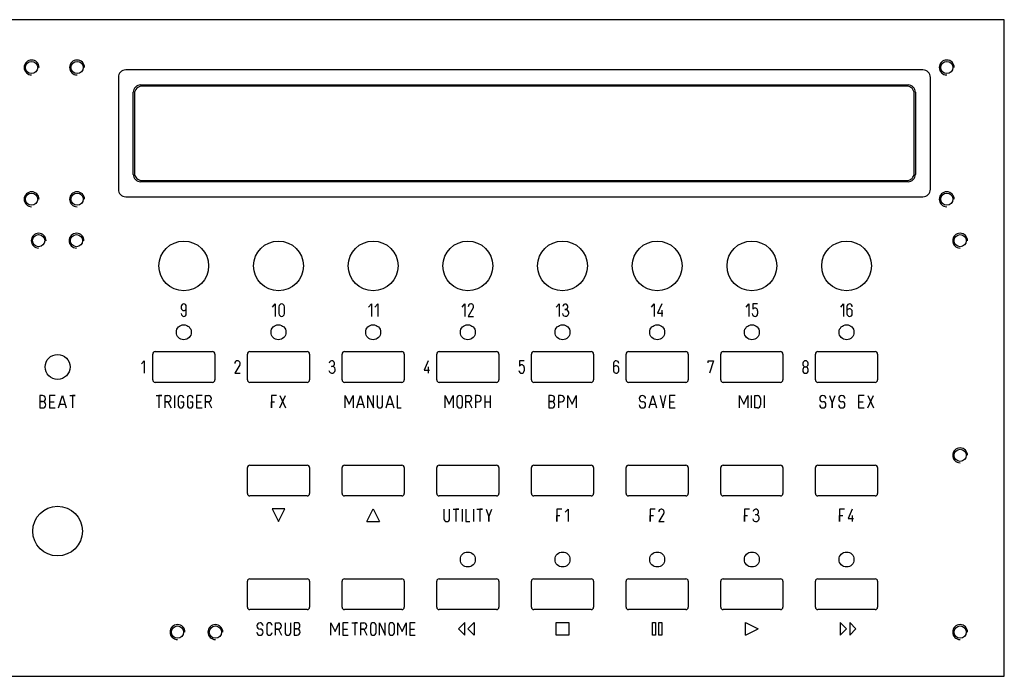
# Model space of a CAD drawing. Extents: x 0 to 432, y 0 to 132.
# Tile 3 of 3: x 234 to 432, y 0 to 132. Entities that reach past the tile are written whole.
import ezdxf

# ---------------------------------------------------------------- set-up
doc = ezdxf.new("R2010")
doc.units = 0
doc.layers.add('Gravur', color=7, linetype='CONTINUOUS')
doc.layers.add('Kontur', color=7, linetype='CONTINUOUS')

msp = doc.modelspace()

# ---------------------------------------------------------------- linework, layer by layer
at = {"layer": 'Gravur', "color": 255, "linetype": 'CONTINUOUS'}
for p, q in [((266.196, 74.402), (266.196, 74.024)), ((267.204, 72.89), (267.204, 74.402)), ((284.543, 74.276), (285.11, 74.906)), ((285.11, 74.906), (285.11, 72.386)), ((285.824, 74.339), (285.824, 72.953)), ((286.958, 72.953), (286.958, 74.339)), ((303.887, 74.276), (304.454, 74.906)), ((304.454, 74.906), (304.454, 72.386)), ((305.147, 74.276), (305.714, 74.906)), ((305.714, 74.906), (305.714, 72.386)), ((322.681, 74.276), (323.248, 74.906)), ((323.248, 74.906), (323.248, 72.386)), ((324.949, 74.087), (323.941, 72.386)), ((341.634, 74.276), (342.201, 74.906)), ((342.201, 74.906), (342.201, 72.386)), ((360.785, 74.276), (361.352, 74.906)), ((361.352, 74.906), (361.352, 72.386)), ((362.864, 74.906), (362.045, 73.016)), ((362.864, 73.646), (362.864, 72.386)), ((379.834, 74.276), (380.401, 74.906)), ((380.401, 74.906), (380.401, 72.386)), ((382.165, 74.906), (381.22, 74.906)), ((381.22, 74.906), (381.22, 73.835)), ((382.165, 73.52), (382.165, 72.89)), ((398.885, 74.276), (399.452, 74.906)), ((399.452, 74.906), (399.452, 72.386)), ((400.145, 74.402), (400.145, 72.89)), ((401.216, 72.89), (401.216, 73.394)), ((323.941, 72.386), (325.012, 72.386)), ((362.045, 73.016), (363.116, 73.016)), ((237.73, 56.491), (237.73, 53.971)), ((238.255, 56.491), (237.73, 56.491)), ((240.796, 56.491), (239.662, 56.491)), ((239.662, 56.491), (239.662, 53.971)), ((241.51, 53.971), (242.266, 56.491)), ((242.266, 56.491), (243.022, 53.971)), ((243.736, 56.491), (244.87, 56.491)), ((244.87, 56.491), (244.303, 56.491)), ((244.303, 56.491), (244.303, 53.971)), ((261.114, 56.491), (262.248, 56.491)), ((262.248, 56.491), (261.681, 56.491)), ((261.681, 56.491), (261.681, 53.971)), ((262.941, 53.971), (262.941, 56.491)), ((262.941, 56.491), (263.508, 56.491)), ((264.852, 56.491), (264.852, 53.971)), ((265.566, 55.924), (265.566, 54.538)), ((267.414, 55.924), (267.414, 54.538)), ((270.396, 56.491), (269.262, 56.491)), ((269.262, 56.491), (269.262, 53.971)), ((271.089, 53.971), (271.089, 56.491)), ((271.089, 56.491), (271.656, 56.491)), ((285.33, 56.491), (284.322, 56.491)), ((284.322, 56.491), (284.322, 53.971)), ((286.044, 56.491), (287.178, 53.971)), ((286.044, 53.971), (287.178, 56.491)), ((299.151, 53.971), (299.151, 56.491)), ((299.151, 56.491), (299.97, 54.727)), ((299.97, 54.727), (300.789, 56.491)), ((300.789, 56.491), (300.789, 53.971)), ((301.503, 53.971), (302.259, 56.491)), ((302.259, 56.491), (303.015, 53.971)), ((303.729, 53.971), (303.729, 56.491)), ((303.729, 56.491), (304.863, 53.971)), ((304.863, 53.971), (304.863, 56.491)), ((305.577, 56.491), (305.577, 54.538)), ((306.711, 54.538), (306.711, 56.491)), ((307.425, 53.971), (308.181, 56.491)), ((308.181, 56.491), (308.937, 53.971)), ((309.63, 56.491), (309.63, 53.971)), ((319.293, 53.971), (319.293, 56.491)), ((319.293, 56.491), (320.112, 54.727)), ((320.112, 54.727), (320.931, 56.491)), ((320.931, 56.491), (320.931, 53.971)), ((321.645, 55.924), (321.645, 54.538)), ((322.779, 54.538), (322.779, 55.924)), ((323.472, 53.971), (323.472, 56.491)), ((323.472, 56.491), (324.039, 56.491)), ((325.929, 56.491), (325.362, 56.491)), ((325.362, 56.491), (325.362, 53.971)), ((327.273, 56.491), (327.273, 53.971)), ((328.407, 53.971), (328.407, 56.491)), ((340.17, 56.491), (340.17, 53.971)), ((340.695, 56.491), (340.17, 56.491)), ((342.648, 56.491), (342.081, 56.491)), ((342.081, 56.491), (342.081, 53.971)), ((343.992, 53.971), (343.992, 56.491)), ((343.992, 56.491), (344.811, 54.727)), ((344.811, 54.727), (345.63, 56.491)), ((345.63, 56.491), (345.63, 53.971)), ((360.333, 53.971), (361.089, 56.491)), ((361.089, 56.491), (361.845, 53.971)), ((362.559, 56.491), (363.126, 53.971)), ((363.126, 53.971), (363.693, 56.491)), ((365.541, 56.491), (364.407, 56.491)), ((364.407, 56.491), (364.407, 53.971)), ((378.543, 53.971), (378.543, 56.491)), ((378.543, 56.491), (379.362, 54.727)), ((379.362, 54.727), (380.181, 56.491)), ((380.181, 56.491), (380.181, 53.971)), ((380.895, 56.491), (380.895, 53.971)), ((381.609, 53.971), (381.609, 56.491)), ((381.609, 56.491), (382.113, 56.491)), ((382.743, 55.861), (382.743, 54.601)), ((383.457, 56.491), (383.457, 53.971)), ((396.627, 56.491), (397.194, 54.916)), ((397.194, 54.916), (397.761, 56.491)), ((403.599, 56.491), (402.465, 56.491)), ((402.465, 56.491), (402.465, 53.971)), ((404.313, 56.491), (405.447, 53.971)), ((404.313, 53.971), (405.447, 56.491)), ((238.297, 55.252), (237.73, 55.252)), ((237.73, 55.252), (238.297, 55.252)), ((237.73, 53.971), (238.297, 53.971)), ((239.662, 55.231), (240.607, 55.231)), ((239.662, 53.971), (240.796, 53.971)), ((241.762, 54.727), (242.77, 54.727)), ((263.508, 55.231), (262.941, 55.231)), ((262.941, 55.231), (263.508, 55.231)), ((263.508, 55.231), (264.138, 53.971)), ((266.7, 55.168), (266.133, 55.168)), ((266.7, 54.538), (266.7, 55.168)), ((268.548, 55.168), (267.981, 55.168)), ((268.548, 54.538), (268.548, 55.168)), ((269.262, 55.231), (270.207, 55.231)), ((269.262, 53.971), (270.396, 53.971)), ((271.656, 55.231), (271.089, 55.231)), ((271.089, 55.231), (271.656, 55.231)), ((271.656, 55.231), (272.286, 53.971)), ((284.322, 53.971), (284.322, 55.231)), ((284.322, 55.231), (284.952, 55.231)), ((301.755, 54.727), (302.763, 54.727)), ((307.677, 54.727), (308.685, 54.727)), ((309.63, 53.971), (310.449, 53.971)), ((324.039, 55.231), (323.472, 55.231)), ((323.472, 55.231), (324.039, 55.231)), ((324.039, 55.231), (324.669, 53.971)), ((325.362, 55.231), (325.929, 55.231)), ((327.273, 55.231), (328.407, 55.231)), ((340.737, 55.252), (340.17, 55.252)), ((340.17, 55.252), (340.737, 55.252)), ((340.17, 53.971), (340.737, 53.971)), ((342.081, 55.231), (342.648, 55.231)), ((360.585, 54.727), (361.593, 54.727)), ((364.407, 55.231), (365.352, 55.231)), ((364.407, 53.971), (365.541, 53.971)), ((382.113, 53.971), (381.609, 53.971)), ((397.194, 54.916), (397.194, 53.971)), ((397.194, 53.971), (397.194, 54.916)), ((402.465, 55.231), (403.41, 55.231)), ((402.465, 53.971), (403.599, 53.971)), ((284.48, 33.655), (285.75, 31.115)), ((287.02, 33.655), (284.48, 33.655)), ((285.75, 31.115), (287.02, 33.655)), ((303.53, 31.115), (304.8, 33.655)), ((304.8, 33.655), (306.07, 31.115)), ((319.041, 33.631), (319.041, 31.678)), ((320.175, 31.678), (320.175, 33.631)), ((320.889, 33.631), (322.023, 33.631)), ((322.023, 33.631), (321.456, 33.631)), ((321.456, 33.631), (321.456, 31.111)), ((322.737, 33.631), (322.737, 31.111)), ((323.43, 33.631), (323.43, 31.111)), ((324.963, 33.631), (324.963, 31.111)), ((325.677, 33.631), (326.811, 33.631)), ((326.811, 33.631), (326.244, 33.631)), ((326.244, 33.631), (326.244, 31.111)), ((327.525, 33.631), (328.092, 32.056)), ((328.092, 32.056), (328.659, 33.631)), ((328.092, 32.056), (328.092, 31.111)), ((328.092, 31.111), (328.092, 32.056)), ((342.774, 33.631), (341.766, 33.631)), ((341.766, 33.631), (341.766, 31.111)), ((341.766, 31.111), (341.766, 32.371)), ((341.766, 32.371), (342.396, 32.371)), ((343.467, 33.001), (344.034, 33.631)), ((344.034, 33.631), (344.034, 31.111)), ((361.568, 33.631), (360.56, 33.631)), ((360.56, 33.631), (360.56, 31.111)), ((360.56, 31.111), (360.56, 32.371)), ((360.56, 32.371), (361.19, 32.371)), ((363.269, 32.812), (362.261, 31.111)), ((380.521, 33.631), (379.513, 33.631)), ((379.513, 33.631), (379.513, 31.111)), ((379.513, 31.111), (379.513, 32.371)), ((379.513, 32.371), (380.143, 32.371)), ((399.672, 33.631), (398.664, 33.631)), ((398.664, 33.631), (398.664, 31.111)), ((398.664, 31.111), (398.664, 32.371)), ((398.664, 32.371), (399.294, 32.371)), ((401.184, 33.631), (400.365, 31.741)), ((400.365, 31.741), (401.436, 31.741)), ((401.184, 32.371), (401.184, 31.111)), ((303.53, 31.115), (306.07, 31.115)), ((323.43, 31.111), (324.249, 31.111)), ((362.261, 31.111), (363.332, 31.111)), ((283.375, 10.225), (283.375, 8.797)), ((285.16, 8.251), (285.16, 10.771)), ((285.16, 10.771), (285.727, 10.771)), ((287.071, 10.771), (287.071, 8.818)), ((288.205, 8.818), (288.205, 10.771)), ((288.919, 10.771), (288.919, 8.251)), ((289.444, 10.771), (288.919, 10.771)), ((296.316, 8.251), (296.316, 10.771)), ((296.316, 10.771), (297.135, 9.007)), ((297.135, 9.007), (297.954, 10.771)), ((297.954, 10.771), (297.954, 8.251)), ((299.802, 10.771), (298.668, 10.771)), ((298.668, 10.771), (298.668, 8.251)), ((300.516, 10.771), (301.65, 10.771)), ((301.65, 10.771), (301.083, 10.771)), ((301.083, 10.771), (301.083, 8.251)), ((302.343, 8.251), (302.343, 10.771)), ((302.343, 10.771), (302.91, 10.771)), ((304.254, 10.204), (304.254, 8.818)), ((305.388, 8.818), (305.388, 10.204)), ((306.102, 8.251), (306.102, 10.771)), ((306.102, 10.771), (307.236, 8.251)), ((307.236, 8.251), (307.236, 10.771)), ((307.95, 10.204), (307.95, 8.818)), ((309.084, 8.818), (309.084, 10.204)), ((309.798, 8.251), (309.798, 10.771)), ((309.798, 10.771), (310.617, 9.007)), ((310.617, 9.007), (311.436, 10.771)), ((311.436, 10.771), (311.436, 8.251)), ((313.284, 10.771), (312.15, 10.771)), ((312.15, 10.771), (312.15, 8.251)), ((323.215, 10.794), (321.945, 9.524)), ((323.215, 8.254), (323.215, 10.794)), ((323.85, 9.524), (325.12, 10.794)), ((325.12, 10.794), (325.12, 8.254)), ((341.63, 10.794), (344.17, 10.794)), ((341.63, 8.254), (341.63, 10.794)), ((344.17, 10.794), (344.17, 8.254)), ((360.998, 8.254), (360.998, 10.794)), ((360.998, 10.794), (361.632, 10.794)), ((361.633, 10.794), (361.633, 8.254)), ((362.267, 8.254), (362.267, 10.794)), ((362.268, 10.794), (362.902, 10.794)), ((362.902, 10.794), (362.902, 8.254)), ((379.73, 8.254), (379.73, 10.794)), ((379.73, 10.794), (382.27, 9.524)), ((398.78, 10.794), (398.78, 8.254)), ((400.05, 9.524), (398.78, 10.794)), ((400.685, 10.794), (400.685, 8.254)), ((401.955, 9.524), (400.685, 10.794)), ((285.727, 9.511), (285.16, 9.511)), ((285.16, 9.511), (285.727, 9.511)), ((285.727, 9.511), (286.357, 8.251)), ((289.486, 9.532), (288.919, 9.532)), ((288.919, 9.532), (289.486, 9.532)), ((288.919, 8.251), (289.486, 8.251)), ((298.668, 9.511), (299.613, 9.511)), ((298.668, 8.251), (299.802, 8.251)), ((302.91, 9.511), (302.343, 9.511)), ((302.343, 9.511), (302.91, 9.511)), ((302.91, 9.511), (303.54, 8.251)), ((312.15, 9.511), (313.095, 9.511)), ((312.15, 8.251), (313.284, 8.251)), ((321.945, 9.524), (323.215, 8.254)), ((325.12, 8.254), (323.85, 9.524)), ((344.17, 8.254), (341.63, 8.254)), ((361.632, 8.254), (360.998, 8.254)), ((362.902, 8.254), (362.268, 8.254)), ((379.73, 8.254), (382.27, 9.524)), ((398.78, 8.254), (400.05, 9.524)), ((400.685, 8.254), (401.955, 9.524))]:
    msp.add_line(p, q, dxfattribs=at)
at = {"layer": 'Gravur', "color": 30, "linetype": 'CONTINUOUS'}
for p, q in [((258.162, 62.85), (258.729, 63.48)), ((258.729, 63.48), (258.729, 60.96)), ((315.879, 63.48), (315.06, 61.59)), ((335.18, 63.48), (334.235, 63.48)), ((334.235, 63.48), (334.235, 62.409)), ((372.21, 63.039), (372.21, 63.48)), ((372.21, 63.48), (373.281, 63.48)), ((373.281, 63.48), (372.462, 60.96)), ((277.964, 62.661), (276.956, 60.96)), ((315.06, 61.59), (316.131, 61.59)), ((315.879, 62.22), (315.879, 60.96)), ((335.18, 62.094), (335.18, 61.464)), ((353.16, 62.976), (353.16, 61.464)), ((354.231, 61.464), (354.231, 61.968)), ((391.249, 61.695), (391.249, 61.506)), ((391.291, 62.976), (391.291, 62.724)), ((392.299, 62.724), (392.299, 62.976)), ((392.341, 61.506), (392.341, 61.695)), ((276.956, 60.96), (278.027, 60.96))]:
    msp.add_line(p, q, dxfattribs=at)
at = {"layer": 'Gravur', "color": 255, "linetype": 'CONTINUOUS'}
for centre, radius, start, end in [((266.7, 74.402), 0.504, 0, 180), ((266.71546, 74.08471), 0.523, -173.33375, -20.91628), ((286.391, 74.339), 0.567, 0, 180), ((324.45885, 74.38618), 0.52, 91.52676, -174.79384), ((324.47134, 74.35763), 0.549, 330.46502, 92.74999), ((343.47268, 74.36502), 0.517, 434.82617, 175.89875), ((343.4567, 74.3269), 0.558, 263.96151, 74.26744), ((343.47969, 73.08887), 0.688, 286.14461, 96.81938), ((381.65497, 73.56492), 0.512, 354.96627, 148.16384), ((400.66482, 74.38815), 0.52, 84.79384, 178.47324), ((400.65259, 73.33032), 0.567, 6.44802, 153.53602), ((400.66016, 74.35242), 0.556, -1.38325, 84.65033), ((266.75184, 72.93958), 0.556, 178.61675, 264.65033), ((266.68133, 72.90867), 0.523, -87.95458, -2.04542), ((286.391, 72.953), 0.567, 180, 360), ((343.49833, 73.00992), 0.607, 185.38081, -73.47268), ((381.68164, 72.97364), 0.588, 182.01139, -92.01139), ((381.64233, 72.90867), 0.523, 272.04542, -2.04542), ((400.70792, 72.94892), 0.566, -174.02429, -95.97571), ((400.66242, 72.94184), 0.556, -91.38325, -5.34967), ((238.26264, 55.87105), 0.62, -86.82289, 90.70586), ((263.508, 55.861), 0.63, 270, 90), ((266.133, 55.924), 0.567, 0, 180), ((267.981, 55.924), 0.567, 0, 180), ((271.656, 55.861), 0.63, 270, 90), ((322.212, 55.924), 0.567, 0, 180), ((324.039, 55.861), 0.63, 270, 90), ((325.929, 55.861), 0.63, -90, 90), ((340.70264, 55.87105), 0.62, -86.82289, 90.70586), ((342.648, 55.861), 0.63, -90, 90), ((358.989, 55.861), 0.63, 90, -90), ((358.99201, 55.86401), 0.627, 359.7252, 90.2748), ((382.11601, 55.86401), 0.627, 359.7252, 90.2748), ((395.283, 55.861), 0.63, 90, -90), ((395.28601, 55.86401), 0.627, 359.7252, 90.2748), ((399.105, 55.861), 0.63, 90, -90), ((399.10801, 55.86401), 0.627, 359.7252, 90.2748), ((238.27169, 54.6115), 0.641, -87.73681, 87.73681), ((266.133, 54.538), 0.567, 180, 360), ((267.981, 54.538), 0.567, 180, 360), ((306.144, 54.538), 0.567, 180, 360), ((322.212, 54.538), 0.567, 180, 360), ((340.71169, 54.6115), 0.641, -87.73681, 87.73681), ((358.989, 54.601), 0.63, 180, 360), ((358.99201, 54.60401), 0.627, -0.2748, 90.2748), ((382.11601, 54.59799), 0.627, 269.7252, 0.2748), ((395.283, 54.601), 0.63, 180, 360), ((395.28601, 54.60401), 0.627, -0.2748, 90.2748), ((399.105, 54.601), 0.63, 180, 360), ((399.10801, 54.60401), 0.627, -0.2748, 90.2748), ((362.77885, 33.11118), 0.52, 91.52676, -174.79384), ((362.79134, 33.08263), 0.549, 330.46502, 92.74999), ((381.79268, 33.09002), 0.517, 434.82617, 175.89875), ((381.7767, 33.0519), 0.558, 263.96151, 74.26744), ((381.79969, 31.81387), 0.688, 286.14461, 96.81938), ((319.608, 31.678), 0.567, 180, 360), ((381.81833, 31.73492), 0.607, 185.38081, -73.47268), ((282.031, 10.141), 0.63, 90, -90), ((282.03401, 10.14401), 0.627, 359.7252, 90.2748), ((283.921, 10.225), 0.546, 0, 180), ((285.727, 10.141), 0.63, 270, 90), ((289.45164, 10.15105), 0.62, -86.82289, 90.70586), ((302.91, 10.141), 0.63, 270, 90), ((304.821, 10.204), 0.567, 0, 180), ((308.517, 10.204), 0.567, 0, 180), ((282.031, 8.881), 0.63, 180, 360), ((282.03401, 8.88401), 0.627, -0.2748, 90.2748), ((283.921, 8.797), 0.546, 180, 360), ((287.638, 8.818), 0.567, 180, 360), ((289.46069, 8.8915), 0.641, -87.73681, 87.73681), ((304.821, 8.818), 0.567, 180, 360), ((308.517, 8.818), 0.567, 180, 360)]:
    msp.add_arc(centre, radius, start, end, dxfattribs=at)
at = {"layer": 'Gravur', "color": 30, "linetype": 'CONTINUOUS'}
for centre, radius, start, end in [((277.47385, 62.96018), 0.52, 91.52676, -174.79384), ((277.48634, 62.93163), 0.549, 330.46502, 92.74999), ((296.48768, 62.93902), 0.517, 434.82617, 175.89875), ((296.4717, 62.9009), 0.558, 263.96151, 74.26744), ((353.67982, 62.96215), 0.52, 84.79384, 178.47324), ((353.67516, 62.92642), 0.556, -1.38325, 84.65033), ((391.795, 62.976), 0.504, 0, 180), ((296.51333, 61.58392), 0.607, 185.38081, -73.47268), ((296.49469, 61.66287), 0.688, 286.14461, 96.81938), ((334.69664, 61.54764), 0.588, 182.01139, -92.01139), ((334.66997, 62.13892), 0.512, 354.96627, 148.16384), ((334.65733, 61.48267), 0.523, 272.04542, -2.04542), ((353.66759, 61.90432), 0.567, 6.44802, 153.53602), ((353.72292, 61.52292), 0.566, -174.02429, -95.97571), ((353.67742, 61.51584), 0.556, -91.38325, -5.34967), ((391.79199, 61.50299), 0.543, 179.68257, 270.31743), ((391.78194, 61.68716), 0.533, 88.5962, 179.15719), ((391.79199, 62.72099), 0.501, 179.65588, 270.34412), ((391.79801, 62.72099), 0.501, -90.34412, 0.34412), ((391.80806, 61.68716), 0.533, 0.84281, 91.4038), ((391.79801, 61.50299), 0.543, -90.31743, 0.31743)]:
    msp.add_arc(centre, radius, start, end, dxfattribs=at)
at = {"layer": 'Kontur', "color": 7, "linetype": 'CONTINUOUS'}
for p, q in [((431.8, 132.08), (215.9, 132.08)), ((431.8, 0), (431.8, 132.08)), ((431.8, 132.08), (431.8, 132.08)), ((335.224, 121.97), (255.024, 121.97)), ((415.424, 121.97), (335.224, 121.97)), ((253.524, 120.47), (253.524, 97.97)), ((258.024, 118.97), (412.424, 118.97)), ((416.924, 97.97), (416.924, 120.47)), ((256.524, 100.97), (256.524, 117.47)), ((256.774, 117.22), (256.774, 101.22)), ((335.224, 118.72), (258.274, 118.72)), ((412.174, 118.72), (335.224, 118.72)), ((413.674, 101.22), (413.674, 117.22)), ((413.924, 117.47), (413.924, 100.97)), ((412.424, 99.47), (258.024, 99.47)), ((258.274, 99.72), (412.174, 99.72)), ((255.024, 96.47), (415.424, 96.47)), ((260.45, 59.63), (260.45, 64.83)), ((260.95, 65.33), (272.45, 65.33)), ((272.95, 64.83), (272.95, 59.63)), ((279.5, 59.63), (279.5, 64.83)), ((280, 65.33), (291.5, 65.33)), ((292, 64.83), (292, 59.63)), ((298.55, 59.63), (298.55, 64.83)), ((299.05, 65.33), (310.55, 65.33)), ((311.05, 64.83), (311.05, 59.63)), ((317.6, 59.63), (317.6, 64.83)), ((318.1, 65.33), (329.6, 65.33)), ((330.1, 64.83), (330.1, 59.63)), ((336.65, 59.63), (336.65, 64.83)), ((337.15, 65.33), (348.65, 65.33)), ((349.15, 64.83), (349.15, 59.63)), ((355.7, 59.63), (355.7, 64.83)), ((356.2, 65.33), (367.7, 65.33)), ((368.2, 64.83), (368.2, 59.63)), ((374.75, 59.63), (374.75, 64.83)), ((375.25, 65.33), (386.75, 65.33)), ((387.25, 64.83), (387.25, 59.63)), ((393.8, 59.63), (393.8, 64.83)), ((394.3, 65.33), (405.8, 65.33)), ((406.3, 64.83), (406.3, 59.63)), ((272.45, 59.13), (260.95, 59.13)), ((291.5, 59.13), (280, 59.13)), ((310.55, 59.13), (299.05, 59.13)), ((329.6, 59.13), (318.1, 59.13)), ((348.65, 59.13), (337.15, 59.13)), ((367.7, 59.13), (356.2, 59.13)), ((386.75, 59.13), (375.25, 59.13)), ((405.8, 59.13), (394.3, 59.13)), ((279.5, 36.77), (279.5, 41.97)), ((280, 42.47), (291.5, 42.47)), ((292, 41.97), (292, 36.77)), ((298.55, 36.77), (298.55, 41.97)), ((299.05, 42.47), (310.55, 42.47)), ((311.05, 41.97), (311.05, 36.77)), ((317.6, 36.77), (317.6, 41.97)), ((318.1, 42.47), (329.6, 42.47)), ((330.1, 41.97), (330.1, 36.77)), ((336.65, 36.77), (336.65, 41.97)), ((337.15, 42.47), (348.65, 42.47)), ((349.15, 41.97), (349.15, 36.77)), ((355.7, 36.77), (355.7, 41.97)), ((356.2, 42.47), (367.7, 42.47)), ((368.2, 41.97), (368.2, 36.77)), ((374.75, 36.77), (374.75, 41.97)), ((375.25, 42.47), (386.75, 42.47)), ((387.25, 41.97), (387.25, 36.77)), ((393.8, 36.77), (393.8, 41.97)), ((394.3, 42.47), (405.8, 42.47)), ((406.3, 41.97), (406.3, 36.77)), ((291.5, 36.27), (280, 36.27)), ((310.55, 36.27), (299.05, 36.27)), ((329.6, 36.27), (318.1, 36.27)), ((348.65, 36.27), (337.15, 36.27)), ((367.7, 36.27), (356.2, 36.27)), ((386.75, 36.27), (375.25, 36.27)), ((405.8, 36.27), (394.3, 36.27)), ((279.5, 13.91), (279.5, 19.11)), ((280, 19.61), (291.5, 19.61)), ((292, 19.11), (292, 13.91)), ((298.55, 13.91), (298.55, 19.11)), ((299.05, 19.61), (310.55, 19.61)), ((311.05, 19.11), (311.05, 13.91)), ((317.6, 13.91), (317.6, 19.11)), ((318.1, 19.61), (329.6, 19.61)), ((330.1, 19.11), (330.1, 13.91)), ((336.65, 13.91), (336.65, 19.11)), ((337.15, 19.61), (348.65, 19.61)), ((349.15, 19.11), (349.15, 13.91)), ((355.7, 13.91), (355.7, 19.11)), ((356.2, 19.61), (367.7, 19.61)), ((368.2, 19.11), (368.2, 13.91)), ((374.75, 13.91), (374.75, 19.11)), ((375.25, 19.61), (386.75, 19.61)), ((387.25, 19.11), (387.25, 13.91)), ((393.8, 13.91), (393.8, 19.11)), ((394.3, 19.61), (405.8, 19.61)), ((406.3, 19.11), (406.3, 13.91)), ((291.5, 13.41), (280, 13.41)), ((310.55, 13.41), (299.05, 13.41)), ((329.6, 13.41), (318.1, 13.41)), ((348.65, 13.41), (337.15, 13.41)), ((367.7, 13.41), (356.2, 13.41)), ((386.75, 13.41), (375.25, 13.41)), ((405.8, 13.41), (394.3, 13.41)), ((0, 0), (431.8, 0)), ((431.8, 0), (431.8, 0))]:
    msp.add_line(p, q, dxfattribs=at)
for centre, radius in [((236.075, 122.47), 1.229), ((245.225, 122.47), 1.229), ((420.225, 122.47), 1.229), ((236.075, 95.97), 1.229), ((245.225, 95.97), 1.229), ((420.225, 95.97), 1.229), ((237.49, 87.63), 1.229), ((245.11, 87.63), 1.229), ((266.7, 82.55), 5), ((285.75, 82.55), 5), ((304.8, 82.55), 5), ((323.85, 82.55), 5), ((342.9, 82.55), 5), ((361.95, 82.55), 5), ((381, 82.55), 5), ((400.05, 82.55), 5), ((422.91, 87.63), 1.229), ((266.7, 69.215), 1.5), ((285.75, 69.215), 1.5), ((304.8, 69.215), 1.5), ((323.85, 69.215), 1.5), ((342.9, 69.215), 1.5), ((361.95, 69.215), 1.5), ((381, 69.215), 1.5), ((400.05, 69.215), 1.5), ((241.3, 62.23), 2.5), ((422.91, 44.45), 1.229), ((241.3, 29.21), 5), ((323.85, 23.495), 1.5), ((342.9, 23.495), 1.5), ((361.95, 23.495), 1.5), ((381, 23.495), 1.5), ((400.05, 23.495), 1.5), ((265.43, 8.89), 1.229), ((273.05, 8.89), 1.229), ((422.91, 8.89), 1.229)]:
    msp.add_circle(centre, radius, dxfattribs=at)
for centre, radius, start, end in [((236.075, 122.47), 1.5, 0, 270), ((245.225, 122.47), 1.5, 0, 270), ((420.225, 122.47), 1.5, 0, 270), ((255.024, 120.47), 1.5, 90, 180), ((415.424, 120.47), 1.5, 0, 90), ((258.024, 117.47), 1.5, 450, 180), ((412.424, 117.47), 1.5, 360, 90), ((258.274, 117.22), 1.5, 90, 180), ((412.174, 117.22), 1.5, 0, 90), ((258.274, 101.22), 1.5, 180, 270), ((412.174, 101.22), 1.5, -90, 0), ((258.024, 100.97), 1.5, 180, -90), ((412.424, 100.97), 1.5, 270, 0), ((236.075, 95.97), 1.5, 0, 270), ((245.225, 95.97), 1.5, 0, 270), ((255.024, 97.97), 1.5, 180, 270), ((415.424, 97.97), 1.5, -90, 0), ((420.225, 95.97), 1.5, 0, 270), ((237.49, 87.63), 1.5, 0, 270), ((245.11, 87.63), 1.5, 0, 270), ((422.91, 87.63), 1.5, 0, 270), ((260.95, 64.83), 0.5, 450, 180), ((272.45, 64.83), 0.5, 360, 90), ((280, 64.83), 0.5, 450, 180), ((291.5, 64.83), 0.5, 360, 90), ((299.05, 64.83), 0.5, 450, 180), ((310.55, 64.83), 0.5, 360, 90), ((318.1, 64.83), 0.5, 450, 180), ((329.6, 64.83), 0.5, 360, 90), ((337.15, 64.83), 0.5, 450, 180), ((348.65, 64.83), 0.5, 360, 90), ((356.2, 64.83), 0.5, 450, 180), ((367.7, 64.83), 0.5, 360, 90), ((375.25, 64.83), 0.5, 450, 180), ((386.75, 64.83), 0.5, 360, 90), ((394.3, 64.83), 0.5, 450, 180), ((405.8, 64.83), 0.5, 360, 90), ((260.95, 59.63), 0.5, 180, -90), ((272.45, 59.63), 0.5, 270, 0), ((280, 59.63), 0.5, 180, -90), ((291.5, 59.63), 0.5, 270, 0), ((299.05, 59.63), 0.5, 180, -90), ((310.55, 59.63), 0.5, 270, 0), ((318.1, 59.63), 0.5, 180, -90), ((329.6, 59.63), 0.5, 270, 0), ((337.15, 59.63), 0.5, 180, -90), ((348.65, 59.63), 0.5, 270, 0), ((356.2, 59.63), 0.5, 180, -90), ((367.7, 59.63), 0.5, 270, 0), ((375.25, 59.63), 0.5, 180, -90), ((386.75, 59.63), 0.5, 270, 0), ((394.3, 59.63), 0.5, 180, -90), ((405.8, 59.63), 0.5, 270, 0), ((422.91, 44.45), 1.5, 0, 270), ((280, 41.97), 0.5, 450, 180), ((291.5, 41.97), 0.5, 360, 90), ((299.05, 41.97), 0.5, 450, 180), ((310.55, 41.97), 0.5, 360, 90), ((318.1, 41.97), 0.5, 450, 180), ((329.6, 41.97), 0.5, 360, 90), ((337.15, 41.97), 0.5, 450, 180), ((348.65, 41.97), 0.5, 360, 90), ((356.2, 41.97), 0.5, 450, 180), ((367.7, 41.97), 0.5, 360, 90), ((375.25, 41.97), 0.5, 450, 180), ((386.75, 41.97), 0.5, 360, 90), ((394.3, 41.97), 0.5, 450, 180), ((405.8, 41.97), 0.5, 360, 90), ((280, 36.77), 0.5, 180, -90), ((291.5, 36.77), 0.5, 270, 0), ((299.05, 36.77), 0.5, 180, -90), ((310.55, 36.77), 0.5, 270, 0), ((318.1, 36.77), 0.5, 180, -90), ((329.6, 36.77), 0.5, 270, 0), ((337.15, 36.77), 0.5, 180, -90), ((348.65, 36.77), 0.5, 270, 0), ((356.2, 36.77), 0.5, 180, -90), ((367.7, 36.77), 0.5, 270, 0), ((375.25, 36.77), 0.5, 180, -90), ((386.75, 36.77), 0.5, 270, 0), ((394.3, 36.77), 0.5, 180, -90), ((405.8, 36.77), 0.5, 270, 0), ((280, 19.11), 0.5, 450, 180), ((291.5, 19.11), 0.5, 360, 90), ((299.05, 19.11), 0.5, 450, 180), ((310.55, 19.11), 0.5, 360, 90), ((318.1, 19.11), 0.5, 450, 180), ((329.6, 19.11), 0.5, 360, 90), ((337.15, 19.11), 0.5, 450, 180), ((348.65, 19.11), 0.5, 360, 90), ((356.2, 19.11), 0.5, 450, 180), ((367.7, 19.11), 0.5, 360, 90), ((375.25, 19.11), 0.5, 450, 180), ((386.75, 19.11), 0.5, 360, 90), ((394.3, 19.11), 0.5, 450, 180), ((405.8, 19.11), 0.5, 360, 90), ((280, 13.91), 0.5, 180, -90), ((291.5, 13.91), 0.5, 270, 0), ((299.05, 13.91), 0.5, 180, -90), ((310.55, 13.91), 0.5, 270, 0), ((318.1, 13.91), 0.5, 180, -90), ((329.6, 13.91), 0.5, 270, 0), ((337.15, 13.91), 0.5, 180, -90), ((348.65, 13.91), 0.5, 270, 0), ((356.2, 13.91), 0.5, 180, -90), ((367.7, 13.91), 0.5, 270, 0), ((375.25, 13.91), 0.5, 180, -90), ((386.75, 13.91), 0.5, 270, 0), ((394.3, 13.91), 0.5, 180, -90), ((405.8, 13.91), 0.5, 270, 0), ((265.43, 8.89), 1.5, 0, 270), ((273.05, 8.89), 1.5, 0, 270), ((422.91, 8.89), 1.5, 0, 270)]:
    msp.add_arc(centre, radius, start, end, dxfattribs=at)

doc.saveas('drawing.dxf')
